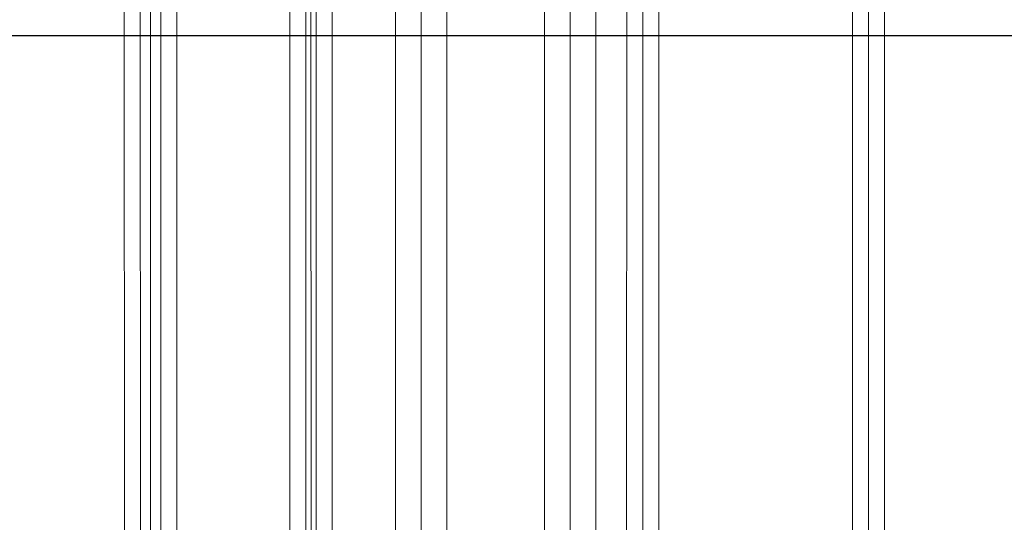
# Model space of a CAD drawing. Header units: millimetres. Extents: x -9182 to -5604, y -634 to 2880.
# Tile 11 of 14: x -8801 to -8187, y 2197 to 2510. Entities that reach past the tile are written whole.
import ezdxf

# ---------------------------------------------------------------- set-up
doc = ezdxf.new("R2010")
doc.units = ezdxf.units.MM
for name, color, linetype, lineweight in [('A-WALL', 113, 'Continuous', 25), ('P-PIPE', 3, 'Continuous', 18), ('P-PIPE-CNTR', 3, 'Continuous', 18)]:
    doc.layers.add(name, color=color, linetype=linetype, lineweight=lineweight)

msp = doc.modelspace()

# ---------------------------------------------------------------- linework, layer by layer
at = {"layer": 'A-WALL'}
msp.add_line((-8140.96, 2500), (-9004.57, 2500), dxfattribs=at)
at = {"layer": 'P-PIPE'}
for p, q in [((-8735.66, 2878.86), (-8735.46, 1945)), ((-8725.66, 2878.86), (-8725.46, 1945)), ((-8712.76, 1945), (-8712.96, 2878.86)), ((-8702.76, 1945), (-8702.96, 2878.87)), ((-8632.51, 2878.86), (-8632.31, 1930)), ((-8622.51, 2878.86), (-8622.31, 1930)), ((-8615.91, 1930), (-8616.11, 2878.86)), ((-8605.91, 1930), (-8606.11, 2878.86)), ((-8566.57, 2879.91), (-8566.57, 2020.75)), ((-8534.57, 2044.51), (-8534.57, 2879.91)), ((-8473.68, 2879.91), (-8473.77, 2077.42)), ((-8441.77, 2077.42), (-8441.68, 2879.91))]:
    msp.add_line(p, q, dxfattribs=at)
at = {"layer": 'P-PIPE', "color": 1}
for p, q in [((-8422.29, 2878.91), (-8422.53, 2077.42)), ((-8402.53, 2080.39), (-8402.29, 2878.91))]:
    msp.add_line(p, q, dxfattribs=at)
at = {"layer": 'P-PIPE', "color": 5}
for p, q in [((-8281.77, 2878.86), (-8281.77, 2072.76)), ((-8261.77, 2072.78), (-8261.77, 2878.86))]:
    msp.add_line(p, q, dxfattribs=at)
at = {"layer": 'P-PIPE-CNTR'}
for p, q in [((-8719.11, 1945), (-8719.31, 2878.86)), ((-8619.11, 1930), (-8619.31, 2878.86)), ((-8550.57, 2033.8), (-8550.57, 2879.91)), ((-8457.68, 2879.91), (-8457.77, 2077.42))]:
    msp.add_line(p, q, dxfattribs=at)
at = {"layer": 'P-PIPE-CNTR', "color": 1}
msp.add_line((-8412.29, 2878.91), (-8412.53, 2077.34), dxfattribs=at)
at = {"layer": 'P-PIPE-CNTR', "color": 5}
msp.add_line((-8271.77, 2072.77), (-8271.77, 2878.86), dxfattribs=at)

doc.saveas('drawing.dxf')
